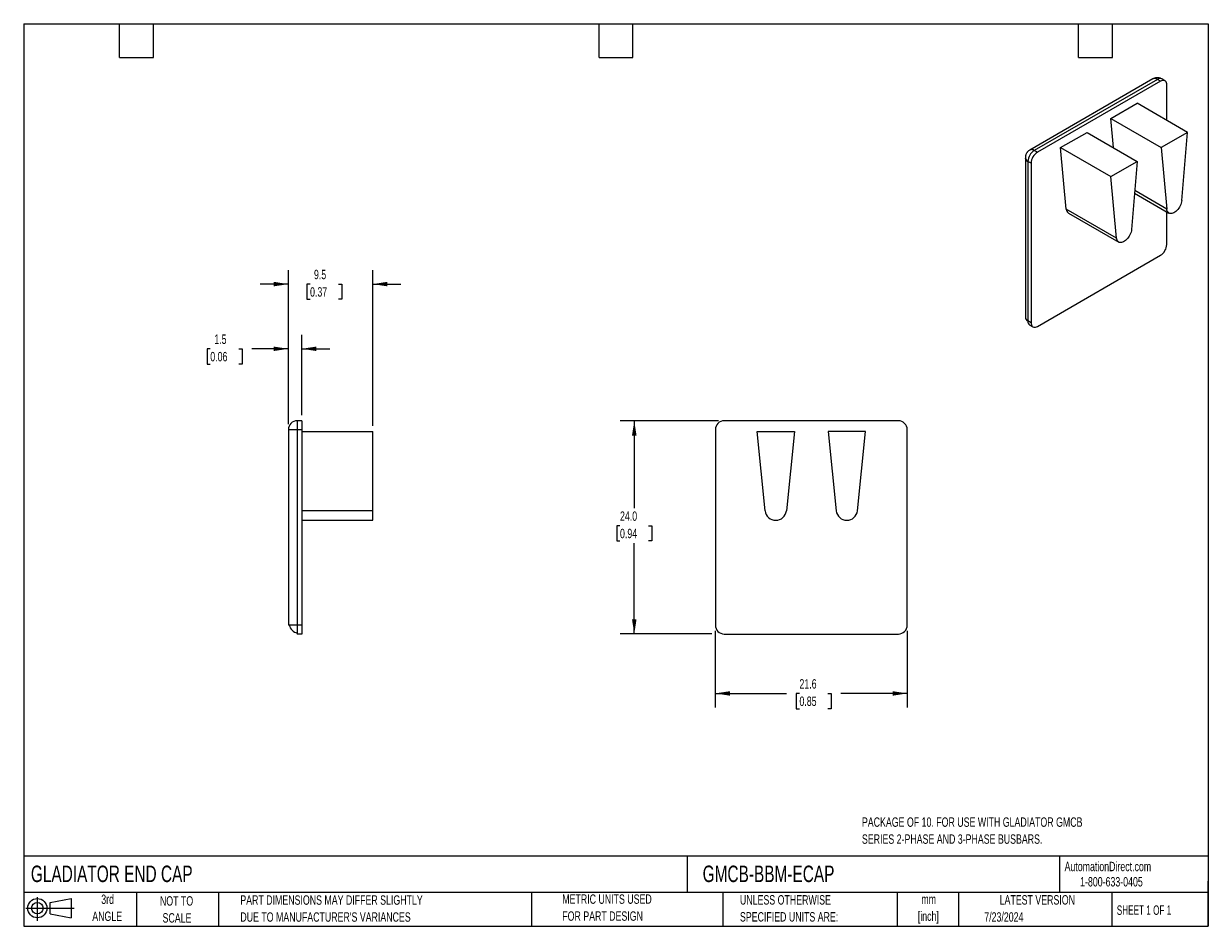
# Model space of a CAD drawing. Header units: millimetres. Extents: x 3 to 137, y 3 to 105.
import ezdxf

# ---------------------------------------------------------------- set-up
doc = ezdxf.new("R2010")
doc.units = ezdxf.units.MM
doc.header["$LTSCALE"] = 0.5
doc.layers.add('DIMENSIONS', color=140, linetype='Continuous', lineweight=25)
doc.layers.add('TEXT', color=140, linetype='Continuous', lineweight=25)
doc.layers.add('SLD-DEFPOINTS', color=7, linetype='Continuous')
doc.styles.add('SLDTEXTSTYLE0', font='TXT', dxfattribs={"width": 0.7})
doc.styles.add('SLDTEXTSTYLE1', font='TXT', dxfattribs={"width": 0.65})
doc.dimstyles.new('SLDDIMSTYLE0', dxfattribs={"dimtxt": 1.079004, "dimasz": 1.651, "dimexe": 0, "dimexo": 0.0625, "dimgap": 0.269751, "dimtad": 0, "dimtih": 1, "dimtoh": 1, "dimrnd": 1e-09, "dimzin": 12, "dimdsep": 46, "dimtxsty": 'SLDTEXTSTYLE0', "dimsah": 1, "dimcen": 0.09, "dimadec": 0, "dimazin": 3, "dimtfac": 1, "dimtmove": 0, "dimatfit": 0, "dimfxl": 0, "dimfrac": 2, "dimtolj": 1, "dimtzin": 12, "dimarcsym": 0})
doc.dimstyles.new('SLDDIMSTYLE1', dxfattribs={"dimtxt": 1.079004, "dimasz": 1.651, "dimexe": 0, "dimexo": 0.0625, "dimgap": 0.269751, "dimtad": 0, "dimtih": 1, "dimtoh": 1, "dimrnd": 1e-09, "dimzin": 4, "dimdsep": 46, "dimtxsty": 'SLDTEXTSTYLE0', "dimsah": 1, "dimcen": 0.09, "dimadec": 0, "dimazin": 1, "dimtfac": 1, "dimtofl": 0, "dimtmove": 0, "dimatfit": 3, "dimfxl": 0, "dimfrac": 2, "dimtolj": 1, "dimtzin": 12, "dimarcsym": 0})
doc.dimstyles.new('SLDDIMSTYLE2', dxfattribs={"dimtxt": 1.079004, "dimasz": 1.651, "dimexe": 0, "dimexo": 0.0625, "dimgap": 0.269751, "dimtad": 0, "dimtih": 1, "dimtoh": 1, "dimrnd": 1e-09, "dimzin": 12, "dimdsep": 46, "dimtxsty": 'SLDTEXTSTYLE0', "dimsah": 1, "dimcen": 0.09, "dimadec": 0, "dimazin": 3, "dimtfac": 1, "dimtofl": 0, "dimtmove": 0, "dimatfit": 3, "dimfxl": 0, "dimfrac": 2, "dimtolj": 1, "dimtzin": 12, "dimarcsym": 0})

# ---------------------------------------------------------------- blocks, each defined once
blk = doc.blocks.new('Block11')
at = {"color": 7, "linetype": 'Continuous', "lineweight": 18}
for p, q in [((0, 1.44), (5.44, 1.44)), ((1.29, 2.66), (1.29, 0)), ((2.74, 2.08), (5.09, 2.52)), ((2.74, 0.8), (2.74, 2.08)), ((5.09, 2.52), (5.09, 0.37)), ((2.74, 0.8), (5.09, 0.37))]:
    blk.add_line(p, q, dxfattribs=at)
for radius in [1.08, 0.643]:
    blk.add_circle((1.29, 1.44), radius, dxfattribs=at)
blk = doc.blocks.new('Block12')
at = {"layer": 'SLD-DEFPOINTS'}
blk.add_blockref('Block11', (0, 0), dxfattribs=at)
blk = doc.blocks.new('_D')
at = {"layer": 'DIMENSIONS'}
for p, q in [((32.97, 59.71), (32.97, 69.77)), ((34.47, 60.71), (34.47, 69.77)), ((24.18, 68.18), (23.82, 68.18)), ((23.82, 68.18), (23.82, 66.46)), ((27.39, 68.18), (27.75, 68.18)), ((27.75, 68.18), (27.75, 66.46)), ((32.97, 68.18), (28.85, 68.18)), ((34.47, 68.18), (37.64, 68.18)), ((23.82, 66.46), (24.18, 66.46)), ((27.75, 66.46), (27.39, 66.46))]:
    blk.add_line(p, q, dxfattribs=at)
for points in [[(32.97, 68.18), (31.32, 68.43), (31.32, 67.93)], [(34.47, 68.18), (36.12, 67.93), (36.12, 68.43)]]:
    blk.add_solid(points, dxfattribs=at)
at = {"layer": 'DIMENSIONS', "char_height": 1.058, "attachment_point": 1, "style": 'SLDTEXTSTYLE0'}
for s, insert in [('1.5', (24.63, 69.79)), ('0.06', (24.18, 67.83))]:
    blk.add_mtext(s, dxfattribs=dict(at, insert=insert))
blk = doc.blocks.new('_D_1')
at = {"layer": 'DIMENSIONS'}
for p, q in [((32.97, 59.71), (32.97, 77.05)), ((42.47, 59.51), (42.47, 77.05)), ((32.97, 75.46), (29.79, 75.46)), ((35.41, 75.46), (35.04, 75.46)), ((35.04, 75.46), (35.04, 73.75)), ((38.61, 75.46), (38.97, 75.46)), ((38.97, 75.46), (38.97, 73.75)), ((42.47, 75.46), (45.64, 75.46)), ((35.04, 73.75), (35.41, 73.75)), ((38.97, 73.75), (38.61, 73.75))]:
    blk.add_line(p, q, dxfattribs=at)
for points in [[(32.97, 75.46), (31.32, 75.72), (31.32, 75.21)], [(42.47, 75.46), (44.12, 75.21), (44.12, 75.72)]]:
    blk.add_solid(points, dxfattribs=at)
at = {"layer": 'DIMENSIONS', "char_height": 1.058, "attachment_point": 1, "style": 'SLDTEXTSTYLE0'}
for s, insert in [('9.5', (35.85, 77.07)), ('0.37', (35.41, 75.11))]:
    blk.add_mtext(s, dxfattribs=dict(at, insert=insert))
blk = doc.blocks.new('_D_2')
at = {"layer": 'DIMENSIONS'}
for p, q in [((81.4, 60.08), (70.32, 60.08)), ((71.91, 60.08), (71.91, 50.23)), ((70.3, 48.27), (69.94, 48.27)), ((69.94, 48.27), (69.94, 46.56)), ((73.51, 48.27), (73.87, 48.27)), ((73.87, 48.27), (73.87, 46.56)), ((69.94, 46.56), (70.3, 46.56)), ((71.91, 36.08), (71.91, 46.32)), ((73.87, 46.56), (73.51, 46.56)), ((80.65, 36.08), (70.32, 36.08))]:
    blk.add_line(p, q, dxfattribs=at)
for points in [[(71.91, 60.08), (71.65, 58.42), (72.16, 58.42)], [(71.91, 36.08), (72.16, 37.73), (71.65, 37.73)]]:
    blk.add_solid(points, dxfattribs=at)
at = {"layer": 'DIMENSIONS', "char_height": 1.058, "attachment_point": 1, "style": 'SLDTEXTSTYLE0'}
for s, insert in [('24.0', (70.3, 49.88)), ('0.94', (70.3, 47.92))]:
    blk.add_mtext(s, dxfattribs=dict(at, insert=insert))
blk = doc.blocks.new('_D_3')
at = {"layer": 'DIMENSIONS'}
for p, q in [((81.03, 36.44), (81.03, 27.8)), ((102.63, 36.44), (102.63, 27.8)), ((81.03, 29.39), (89.03, 29.39)), ((90.5, 29.39), (90.13, 29.39)), ((90.13, 29.39), (90.13, 27.67)), ((93.7, 29.39), (94.06, 29.39)), ((94.06, 29.39), (94.06, 27.67)), ((102.63, 29.39), (95.16, 29.39)), ((90.13, 27.67), (90.5, 27.67)), ((94.06, 27.67), (93.7, 27.67))]:
    blk.add_line(p, q, dxfattribs=at)
for points in [[(81.03, 29.39), (82.69, 29.13), (82.69, 29.64)], [(102.63, 29.39), (100.98, 29.64), (100.98, 29.13)]]:
    blk.add_solid(points, dxfattribs=at)
at = {"layer": 'DIMENSIONS', "char_height": 1.058, "attachment_point": 1, "style": 'SLDTEXTSTYLE0'}
for s, insert in [('21.6', (90.5, 30.99)), ('0.85', (90.5, 29.04))]:
    blk.add_mtext(s, dxfattribs=dict(at, insert=insert))

msp = doc.modelspace()

# ---------------------------------------------------------------- linework, layer by layer
for p, q in [((130.288, 98.552), (116.428, 90.551)), ((130.787, 98.503), (116.928, 90.502)), ((131.141, 98.299), (117.282, 90.298)), ((131.141, 98.299), (130.787, 98.503)), ((131.641, 98.348), (131.287, 98.552)), ((131.848, 93.896), (131.848, 97.89)), ((125.549, 94.091), (128.53, 95.812)), ((134.187, 92.546), (128.53, 95.812)), ((125.855, 90.825), (125.549, 94.091)), ((125.549, 94.091), (131.206, 90.825)), ((119.893, 90.825), (122.873, 92.546)), ((122.873, 92.546), (128.53, 89.28)), ((134.187, 92.546), (131.206, 90.825)), ((133.541, 84.888), (134.187, 92.546)), ((119.893, 90.825), (125.549, 87.56)), ((120.539, 83.913), (119.893, 90.825)), ((131.206, 90.825), (131.853, 83.913)), ((115.928, 89.685), (115.928, 71.722)), ((117.282, 90.298), (116.928, 90.502)), ((116.575, 89.073), (116.221, 89.277)), ((116.221, 89.277), (116.221, 71.313)), ((116.575, 89.073), (116.575, 71.109)), ((125.549, 87.56), (128.53, 89.28)), ((128.53, 89.28), (127.884, 81.622)), ((126.196, 80.647), (125.549, 87.56)), ((128.228, 85.694), (132.097, 83.461)), ((131.853, 83.913), (128.253, 85.991)), ((126.196, 80.647), (120.539, 83.913)), ((120.783, 83.461), (126.44, 80.195)), ((131.848, 79.926), (131.848, 83.604)), ((117.282, 70.701), (131.141, 78.702)), ((116.575, 71.109), (116.221, 71.313)), ((116.428, 70.856), (116.782, 70.651)), ((33.967, 60.075), (33.967, 59.075)), ((34.467, 60.075), (33.967, 60.075)), ((34.467, 60.075), (34.467, 59.075)), ((101.635, 60.075), (82.035, 60.075)), ((33.967, 59.075), (32.967, 59.075)), ((32.967, 59.075), (32.967, 37.075)), ((33.967, 59.075), (33.967, 37.075)), ((34.467, 59.075), (33.967, 59.075)), ((34.467, 59.075), (34.467, 37.075)), ((34.467, 58.875), (42.467, 58.875)), ((42.467, 49.953), (42.467, 58.875)), ((81.035, 59.075), (81.035, 37.075)), ((86.641, 49.953), (85.727, 58.875)), ((85.727, 58.875), (89.942, 58.875)), ((89.942, 58.875), (89.028, 49.953)), ((97.942, 58.875), (93.727, 58.875)), ((93.727, 58.875), (94.641, 49.953)), ((97.028, 49.953), (97.942, 58.875)), ((102.635, 37.075), (102.635, 59.075)), ((42.467, 49.953), (34.467, 49.953)), ((42.467, 48.875), (42.467, 49.953)), ((34.467, 48.875), (42.467, 48.875)), ((33.073, 37.075), (32.967, 37.075)), ((33.967, 37.075), (33.073, 37.075)), ((34.467, 37.075), (33.967, 37.075)), ((33.967, 37.075), (33.967, 36.181)), ((33.967, 36.181), (33.967, 36.075)), ((34.467, 36.075), (33.967, 36.075)), ((34.467, 37.075), (34.467, 36.075)), ((82.035, 36.075), (101.635, 36.075))]:
    msp.add_line(p, q)
at = {"flags": 128}
for points in [[(131.848, 97.89), (131.839, 98.013), (131.814, 98.123), (131.771, 98.217), (131.713, 98.292), (131.641, 98.348), (131.557, 98.383), (131.462, 98.395), (131.36, 98.385), (131.252, 98.352), (131.141, 98.299)], [(133.541, 84.888), (133.52, 84.741), (133.484, 84.59), (133.432, 84.436), (133.366, 84.285), (133.287, 84.137), (133.196, 83.996), (133.096, 83.866), (132.987, 83.747), (132.873, 83.644), (132.756, 83.557), (132.637, 83.488), (132.52, 83.44), (132.406, 83.412), (132.298, 83.405), (132.197, 83.42), (132.106, 83.455), (132.027, 83.512), (131.961, 83.587), (131.909, 83.68), (131.873, 83.79), (131.853, 83.913)], [(127.884, 81.622), (127.864, 81.475), (127.827, 81.324), (127.775, 81.171), (127.709, 81.019), (127.63, 80.871), (127.539, 80.731), (127.439, 80.6), (127.331, 80.482), (127.217, 80.378), (127.099, 80.291), (126.981, 80.223), (126.863, 80.174), (126.749, 80.146), (126.641, 80.139), (126.54, 80.154), (126.45, 80.19), (126.37, 80.246), (126.304, 80.321), (126.252, 80.415), (126.216, 80.524), (126.196, 80.647)], [(116.575, 71.109), (116.583, 70.987), (116.609, 70.877), (116.652, 70.783), (116.71, 70.707), (116.782, 70.651), (116.866, 70.617), (116.961, 70.605), (117.063, 70.615), (117.171, 70.647), (117.282, 70.701)]]:
    msp.add_lwpolyline(points, dxfattribs=at)
for centre, radius, start, end in [((130.495, 98.099), 0.498, 54.08226, 114.60729), ((131.081, 98.085), 0.511, 66.22376, 125.12207), ((116.417, 89.727), 0.491, 184.83704, 246.45804), ((117.745, 89.214), 1.526, 122.38686, 177.61314), ((116.637, 90.107), 0.491, 53.54921, 115.17572), ((118.099, 89.01), 1.526, 122.38686, 177.61314), ((121.101, 83.925), 0.563, 181.196, 235.54513), ((130.324, 79.99), 1.526, 302.38686, 357.61314), ((116.424, 71.768), 0.498, 185.39445, 245.92569), ((116.709, 71.258), 0.491, 173.54907, 235.13875), ((33.967, 59.075), 1, 90, 180), ((82.035, 59.075), 1, 90, 180), ((101.635, 59.075), 1, 0, 90), ((87.835, 50.075), 1.2, 185.84841, 354.15159), ((95.835, 50.075), 1.2, 185.84841, 354.15159), ((34.192, 37.315), 1.145, 192.06092, 225.48968), ((34.206, 37.301), 1.145, 224.51032, 257.93908), ((82.035, 37.075), 1, 180, 270), ((101.635, 37.075), 1, 270, 0)]:
    msp.add_arc(centre, radius, start, end)
for points, knots in [([(130.787, 98.686), (130.739, 98.684), (130.669, 98.681), (130.564, 98.662), (130.47, 98.637), (130.372, 98.599), (130.313, 98.565), (130.289, 98.551)], [0, 0, 0, 0, 0.278364, 0.4009727, 0.6094927, 0.8365615, 1, 1, 1, 1]), ([(131.286, 98.551), (131.256, 98.568), (131.187, 98.607), (131.084, 98.643), (130.982, 98.668), (130.888, 98.683), (130.822, 98.685), (130.787, 98.686)], [0, 0, 0, 0, 0.1970937, 0.4513204, 0.6248331, 0.79954, 1, 1, 1, 1]), ([(116.062, 90.185), (116.04, 90.142), (116.007, 90.08), (115.971, 89.98), (115.947, 89.886), (115.93, 89.782), (115.93, 89.714), (115.93, 89.686)], [0, 0, 0, 0, 0.2785232, 0.4012091, 0.6098622, 0.8370785, 1, 1, 1, 1]), ([(116.428, 90.55), (116.399, 90.532), (116.331, 90.492), (116.248, 90.421), (116.175, 90.345), (116.115, 90.271), (116.081, 90.215), (116.062, 90.185)], [0, 0, 0, 0, 0.19724543, 0.45144168, 0.62492131, 0.7996135, 1, 1, 1, 1])]:
    msp.add_open_spline(points, degree=3, knots=knots)
at = {"layer": 'TEXT'}
for p, q in [((3.175, 104.775), (136.525, 104.775)), ((3.175, 104.775), (3.175, 3.175)), ((13.97, 100.965), (13.97, 104.775)), ((17.78, 100.965), (17.78, 104.775)), ((67.945, 100.965), (67.945, 104.775)), ((71.755, 100.965), (71.755, 104.775)), ((121.92, 100.965), (121.92, 104.775)), ((125.73, 100.965), (125.73, 104.775)), ((136.525, 104.775), (136.525, 3.175)), ((13.97, 100.965), (17.78, 100.965)), ((67.945, 100.965), (71.755, 100.965)), ((121.92, 100.965), (125.73, 100.965)), ((136.525, 11.063), (3.175, 11.063)), ((77.879, 11.063), (77.879, 6.985)), ((119.788, 11.063), (119.788, 6.985)), ((136.525, 3.175), (136.525, 8.255)), ((136.525, 6.985), (3.175, 6.985)), ((15.875, 6.985), (15.875, 3.175)), ((25.106, 6.985), (25.106, 3.175)), ((60.323, 6.985), (60.323, 3.175)), ((81.89, 6.985), (81.89, 3.175)), ((101.512, 6.985), (101.512, 3.175)), ((108.406, 6.985), (108.406, 3.175)), ((125.674, 6.985), (125.674, 3.175)), ((3.175, 3.175), (136.525, 3.175))]:
    msp.add_line(p, q, dxfattribs=at)

# ---------------------------------------------------------------- block references
at = {"layer": 'SLD-DEFPOINTS'}
msp.add_blockref('Block12', (3.419, 3.777), dxfattribs=at)

# ---------------------------------------------------------------- texts
at = {"layer": 'TEXT'}
for s, insert, char_height, attachment_point, style in [('PACKAGE OF 10. FOR USE WITH GLADIATOR GMCB', (97.535, 15.434), 1.05833, 1, 'SLDTEXTSTYLE0'), ('SERIES 2-PHASE AND 3-PHASE BUSBARS.', (97.535, 13.523), 1.05833, 1, 'SLDTEXTSTYLE0'), ('GLADIATOR END CAP', (3.983, 10.007), 1.85208, 1, 'SLDTEXTSTYLE0'), ('GMCB-BBM-ECAP', (79.604, 10.007), 1.85208, 1, 'SLDTEXTSTYLE0'), ('AutomationDirect.com', (120.347, 10.438), 1.05833, 1, 'SLDTEXTSTYLE0'), ('1-800-633-0405', (122.096, 8.719), 1.05833, 1, 'SLDTEXTSTYLE0'), ('3rd', (12.623, 6.75), 1.0583, 2, 'SLDTEXTSTYLE0'), ('PART DIMENSIONS MAY DIFFER SLIGHTLY', (27.56, 6.66), 1.05833, 1, 'SLDTEXTSTYLE0'), ('METRIC UNITS USED', (63.802, 6.768), 1.05833, 1, 'SLDTEXTSTYLE0'), ('UNLESS OTHERWISE', (83.804, 6.681), 1.05833, 1, 'SLDTEXTSTYLE0'), ('LATEST VERSION', (117.276, 6.682), 1.05833, 2, 'SLDTEXTSTYLE0'), ('NOT TO', (20.384, 6.563), 1.0583, 2, 'SLDTEXTSTYLE0'), ('mm', (105.049, 6.76), 1.0583, 2, 'SLDTEXTSTYLE0'), ('SHEET 1 OF 1', (126.221, 5.526), 1.05833, 1, 'SLDTEXTSTYLE1'), ('ANGLE', (12.575, 4.839), 1.0583, 2, 'SLDTEXTSTYLE0'), ('SCALE', (20.432, 4.652), 1.0583, 2, 'SLDTEXTSTYLE0'), ("DUE TO MANUFACTURER'S VARIANCES", (27.56, 4.749), 1.05833, 1, 'SLDTEXTSTYLE0'), ('FOR PART DESIGN', (63.802, 4.857), 1.05833, 1, 'SLDTEXTSTYLE0'), ('SPECIFIED UNITS ARE:', (83.804, 4.77), 1.05833, 1, 'SLDTEXTSTYLE0'), ('[inch]', (105.008, 4.849), 1.0583, 2, 'SLDTEXTSTYLE0'), ('7/23/2024', (111.306, 4.754), 1.0583, 1, 'SLDTEXTSTYLE0')]:
    msp.add_mtext(s, dxfattribs=dict(at, insert=insert, char_height=char_height, attachment_point=attachment_point, style=style))

# ---------------------------------------------------------------- dimensions: what is measured, and where the dimension line sits
at = {"layer": 'DIMENSIONS'}
for base, p1, p2, dimstyle, picture, middle in [((42.467, 75.461), (32.967, 59.075), (42.467, 58.875), 'SLDDIMSTYLE0', '_D_1', (37.008, 75.461)), ((34.467, 68.18), (32.967, 59.075), (34.467, 60.075), 'SLDDIMSTYLE0', '_D', (25.787, 68.18)), ((102.635, 29.387), (81.035, 37.075), (102.635, 37.075), 'SLDDIMSTYLE2', '_D_3', (92.099, 29.387))]:
    dim = msp.add_linear_dim(base=base, p1=p1, p2=p2, dimstyle=dimstyle, dxfattribs=at)
    dim.commit()
    dim.dimension.update_dxf_attribs({"geometry": picture, "text_midpoint": middle, "dimtype": 160})
dim = msp.add_linear_dim(base=(71.906, 36.075), p1=(82.035, 60.075), p2=(82.035, 36.075), angle=90, dimstyle='SLDDIMSTYLE1', dxfattribs=at)
dim.commit()
dim.dimension.update_dxf_attribs({"geometry": '_D_2', "text_midpoint": (71.906, 48.272), "dimtype": 160})

doc.saveas('drawing.dxf')
